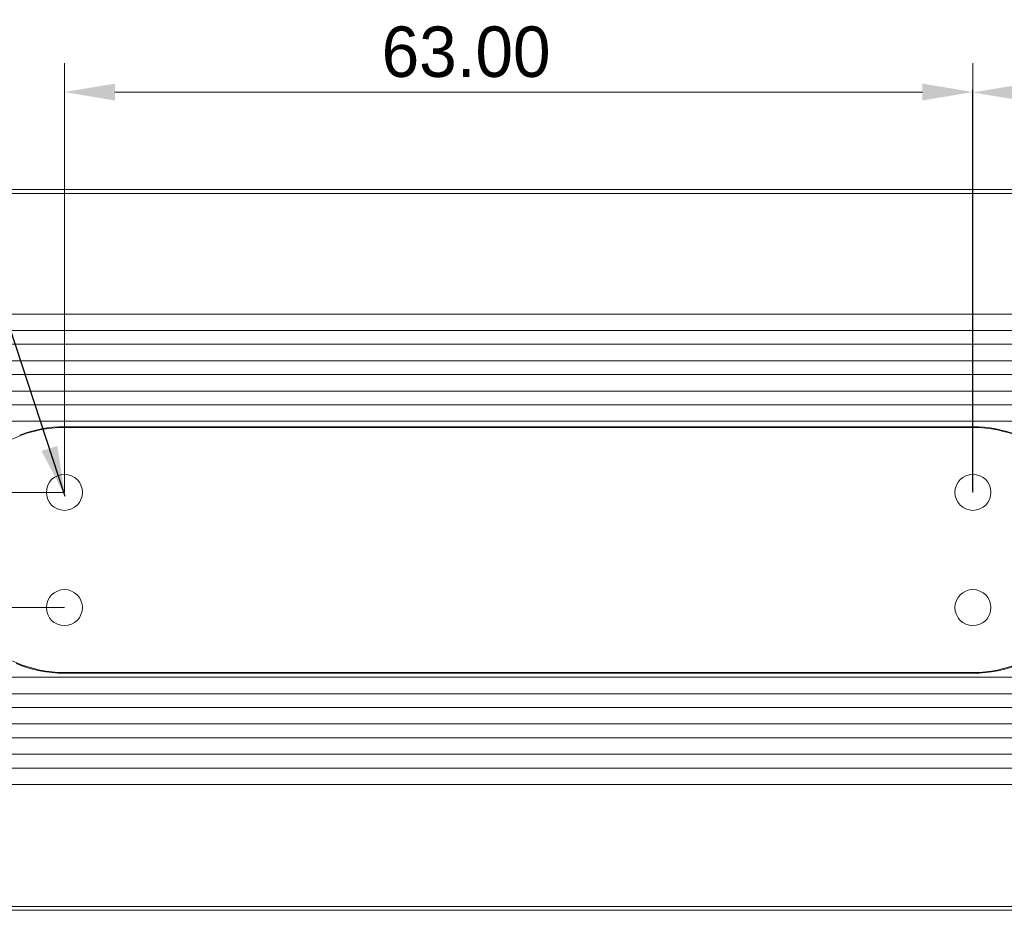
# Model space of a CAD drawing. Header units: millimetres. Extents: x 0 to 420, y 0 to 297.
# Tile 35 of 44: x 301 to 369, y 127 to 189. Entities that reach past the tile are written whole.
import ezdxf

# ---------------------------------------------------------------- set-up
doc = ezdxf.new("R2010")
doc.units = ezdxf.units.MM
doc.layers.add('1', color=7, linetype='Continuous', true_color=0xffffff)
doc.layers.add('171', color=7, linetype='Continuous', true_color=0xffffff)
doc.styles.add('blockfont', font='simplex.shx')
doc.dimstyles.get("Standard").update_dxf_attribs({"dimtxt": 0.18, "dimasz": 0.18, "dimexe": 0.18, "dimexo": 0.0625, "dimgap": 0.09, "dimtad": 0, "dimtih": 1, "dimtoh": 1, "dimdec": 4, "dimzin": 0, "dimdsep": 46, "dimtxsty": 'Standard', "dimcen": 0.09, "dimclre": 7, "dimclrt": 7, "dimadec": 0, "dimazin": 0, "dimtfac": 1, "dimtdec": 4, "dimtofl": 0, "dimtmove": 0, "dimatfit": 3, "dimfxl": 1, "dimtolj": 1, "dimtzin": 0, "dimarcsym": 0})

# ---------------------------------------------------------------- blocks, each defined once
blk = doc.blocks.new('*D21')
at = {"layer": '171', "color": 250, "linetype": 'Continuous', "lineweight": 13, "transparency": 16777216}
for p, q in [((268.434, 159.25), (268.434, 162.75)), ((268.434, 155.75), (268.434, 147.75)), ((268.434, 144.25), (268.434, 140.75))]:
    blk.add_line(p, q, dxfattribs=at)
at = {"layer": '171', "color": 124, "linetype": 'Continuous', "lineweight": 13, "transparency": 16777216}
for p, q in [((303.725, 155.75), (266.434, 155.75)), ((303.725, 147.75), (266.434, 147.75))]:
    blk.add_line(p, q, dxfattribs=at)
at = {"layer": '171', "color": 250, "linetype": 'Continuous', "lineweight": 18, "transparency": 16777216}
for points in [[(267.85, 159.25), (269.017, 159.25), (268.434, 155.75)], [(267.85, 144.25), (269.017, 144.25), (268.434, 147.75)]]:
    blk.add_solid(points, dxfattribs=at)
at = {"layer": 'Defpoints', "color": 0, "linetype": 'Continuous', "lineweight": 18, "transparency": 16777216}
for p in [(303.725, 155.75), (268.434, 147.75), (303.725, 147.75)]:
    blk.add_point(p, dxfattribs=at)
at = {"layer": '171', "color": 250, "linetype": 'Continuous', "lineweight": 13, "transparency": 16777216, "insert": (263.884, 150.584), "char_height": 3.5, "attachment_point": 1, "rotation": 90, "style": 'blockfont'}
blk.add_mtext('\\A1;8', dxfattribs=at)
blk = doc.blocks.new('*D22')
at = {"layer": '171', "color": 124, "linetype": 'Continuous', "lineweight": 13, "transparency": 16777216}
for p, q in [((276.719, 176.75), (266.38, 176.75)), ((303.725, 155.75), (266.38, 155.75))]:
    blk.add_line(p, q, dxfattribs=at)
at = {"layer": '171', "color": 250, "linetype": 'Continuous', "lineweight": 13, "transparency": 16777216}
blk.add_line((268.38, 173.25), (268.38, 159.25), dxfattribs=at)
at = {"layer": '171', "color": 250, "linetype": 'Continuous', "lineweight": 18, "transparency": 16777216}
for points in [[(267.796, 173.25), (268.963, 173.25), (268.38, 176.75)], [(267.796, 159.25), (268.963, 159.25), (268.38, 155.75)]]:
    blk.add_solid(points, dxfattribs=at)
at = {"layer": 'Defpoints', "color": 0, "linetype": 'Continuous', "lineweight": 18, "transparency": 16777216}
for p in [(276.719, 176.75), (268.38, 155.75), (303.725, 155.75)]:
    blk.add_point(p, dxfattribs=at)
at = {"layer": '171', "color": 250, "linetype": 'Continuous', "lineweight": 13, "transparency": 16777216, "insert": (263.83, 164.167), "char_height": 3.5, "attachment_point": 1, "rotation": 90, "style": 'blockfont'}
blk.add_mtext('\\A1;21', dxfattribs=at)
blk = doc.blocks.new('*D27')
at = {"layer": '171', "color": 124, "linetype": 'Continuous', "lineweight": 13, "transparency": 16777216}
for p, q in [((303.725, 155.75), (303.725, 185.522)), ((366.725, 155.75), (366.725, 185.522))]:
    blk.add_line(p, q, dxfattribs=at)
at = {"layer": '171', "color": 250, "linetype": 'Continuous', "lineweight": 13, "transparency": 16777216}
blk.add_line((307.225, 183.522), (363.225, 183.522), dxfattribs=at)
at = {"layer": '171', "color": 250, "linetype": 'Continuous', "lineweight": 18, "transparency": 16777216}
for points in [[(307.225, 184.105), (307.225, 182.939), (303.725, 183.522)], [(363.225, 184.105), (363.225, 182.939), (366.725, 183.522)]]:
    blk.add_solid(points, dxfattribs=at)
at = {"layer": 'Defpoints', "color": 0, "linetype": 'Continuous', "lineweight": 18, "transparency": 16777216}
for p in [(366.725, 183.522), (303.725, 155.75), (366.725, 155.75)]:
    blk.add_point(p, dxfattribs=at)
at = {"layer": '171', "color": 250, "linetype": 'Continuous', "lineweight": 13, "transparency": 16777216, "insert": (325.723, 188.072), "char_height": 3.5, "attachment_point": 1}
blk.add_mtext('\\A1;63.00', dxfattribs=at)
blk = doc.blocks.new('*D33')
at = {"color": 7, "lineweight": -2, "transparency": 16777216}
for p, q in [((366.725, 155.813), (366.725, 183.677)), ((390.725, 155.813), (390.725, 183.677))]:
    blk.add_line(p, q, dxfattribs=at)
at = {"color": 250, "lineweight": -2, "transparency": 16777216}
blk.add_line((370.225, 183.497), (387.225, 183.497), dxfattribs=at)
at = {"color": 250, "lineweight": 18, "transparency": 16777216}
for points in [[(370.225, 184.08), (370.225, 182.914), (366.725, 183.497)], [(387.225, 184.08), (387.225, 182.914), (390.725, 183.497)]]:
    blk.add_solid(points, dxfattribs=at)
at = {"layer": 'Defpoints', "color": 0, "lineweight": 18, "transparency": 16777216}
for p in [(390.725, 183.497), (366.725, 155.75), (390.725, 155.75)]:
    blk.add_point(p, dxfattribs=at)
at = {"color": 250, "lineweight": 18, "transparency": 16777216, "insert": (378.725, 186.247), "char_height": 3.5, "attachment_point": 5}
blk.add_mtext('\\A1;24.00', dxfattribs=at)

msp = doc.modelspace()

# ---------------------------------------------------------------- linework, layer by layer
at = {"layer": '1', "color": 250, "linetype": 'Continuous', "lineweight": 18}
for p, q in [((276.725, 176.75), (386.725, 176.75)), ((389.039, 168.122), (274.41, 168.122)), ((389.039, 166.979), (274.41, 166.979)), ((389.039, 166.022), (274.41, 166.022)), ((389.039, 164.879), (274.41, 164.879)), ((389.039, 163.922), (274.41, 163.922)), ((389.039, 162.779), (274.41, 162.779)), ((389.039, 161.822), (274.41, 161.822)), ((389.039, 160.679), (274.41, 160.679)), ((366.725, 160.303), (303.725, 160.303)), ((366.725, 160.25), (303.725, 160.25)), ((389.039, 142.922), (274.41, 142.922)), ((303.725, 143.25), (366.725, 143.25)), ((303.725, 143.198), (366.725, 143.198)), ((389.039, 141.779), (274.41, 141.779)), ((389.039, 140.822), (274.41, 140.822)), ((389.039, 139.679), (274.41, 139.679)), ((389.039, 138.722), (274.41, 138.722)), ((389.039, 137.579), (274.41, 137.579)), ((389.039, 136.622), (274.41, 136.622)), ((389.039, 135.479), (274.41, 135.479)), ((386.725, 126.75), (276.725, 126.75))]:
    msp.add_line(p, q, dxfattribs=at)
at = {"layer": '1', "color": 250, "linetype": 'Continuous', "lineweight": 13}
for p, q in [((280.215, 176.488), (383.235, 176.488)), ((383.235, 127.012), (280.215, 127.012))]:
    msp.add_line(p, q, dxfattribs=at)
at = {"layer": '1', "color": 250, "linetype": 'Continuous', "lineweight": 18}
for centre, radius, start, end in [((303.725, 151.75), 8.5, 90, 270), ((303.725, 151.75), 8.552, 90, 111.24304), ((366.725, 151.75), 8.552, 68.75696, 90), ((366.725, 151.75), 8.5, 270, 90), ((303.725, 155.75), 1.25, 0, 180), ((366.725, 155.75), 1.25, 0, 180), ((303.725, 155.75), 1.25, 180, 0), ((366.725, 155.75), 1.25, 180, 0), ((303.725, 147.75), 1.25, 0, 180), ((366.725, 147.75), 1.25, 0, 180), ((303.725, 147.75), 1.25, 180, 0), ((366.725, 147.75), 1.25, 180, 0), ((303.725, 151.75), 8.552, 246.97866, 270), ((366.725, 151.75), 8.552, 270, 293.02134)]:
    msp.add_arc(centre, radius, start, end, dxfattribs=at)

# ---------------------------------------------------------------- dimensions: what is measured, and where the dimension line sits
at = {"color": 250, "lineweight": 18}
dim = msp.add_linear_dim(base=(390.725, 183.497), p1=(366.725, 155.75), p2=(390.725, 155.75), dimstyle='Standard', override={"dimtxt": 3.5, "dimasz": 3.5, "dimgap": 1, "dimtad": 1, "dimdec": 2, "dimclrd": 250, "dimclrt": 250}, dxfattribs=at)
dim.commit()
dim.dimension.update_dxf_attribs({"geometry": '*D33', "text_midpoint": (378.725, 186.247)})
at = {"layer": '171', "color": 250, "linetype": 'Continuous', "lineweight": 13}
dim = msp.add_linear_dim(base=(366.725, 183.522), p1=(303.725, 155.75), p2=(366.725, 155.75), text='63.00', dimstyle='Standard', override={"dimtxt": 3.5, "dimasz": 3.5, "dimexe": 2, "dimexo": 0, "dimgap": 1.05, "dimtad": 1, "dimtoh": 0, "dimdec": 1, "dimzin": 8, "dimtxsty": 'Standard', "dimsah": 1, "dimclrd": 250, "dimclre": 124, "dimclrt": 250, "dimtm": -0.1, "dimtfac": 0.571429, "dimtdec": 2, "dimtofl": 1, "dimatfit": 2, "dimtzin": 8, "dimlwd": 13, "dimlwe": 13}, dxfattribs=at)
dim.commit()
dim.dimension.update_dxf_attribs({"geometry": '*D27', "text_midpoint": (332.14, 183.522), "dimtype": 160})
for base, p1, p2, picture, middle in [((268.38, 155.75), (276.719, 176.75), (303.725, 155.75), '*D22', (268.38, 166.25)), ((268.434, 147.75), (303.725, 155.75), (303.725, 147.75), '*D21', (268.434, 151.75))]:
    dim = msp.add_linear_dim(base=base, p1=p1, p2=p2, angle=90, dimstyle='Standard', override={"dimtxt": 3.5, "dimasz": 3.5, "dimexe": 2, "dimexo": 0, "dimgap": 1.05, "dimtad": 1, "dimtih": 0, "dimtoh": 0, "dimdec": 1, "dimlfac": 1, "dimzin": 8, "dimdsep": 46, "dimlunit": 2, "dimtxsty": 'blockfont', "dimsah": 1, "dimse1": 0, "dimse2": 0, "dimsd1": 0, "dimsd2": 0, "dimclrd": 250, "dimclre": 124, "dimclrt": 250, "dimtol": 0, "dimtm": -0.1, "dimtfac": 0.571429, "dimtdec": 2, "dimtofl": 1, "dimtmove": 0, "dimatfit": 2, "dimtzin": 8, "dimlwd": 13, "dimlwe": 13}, dxfattribs=at)
    dim.commit()
    dim.dimension.update_dxf_attribs({"geometry": picture, "text_midpoint": middle, "dimtype": 160})

# ---------------------------------------------------------------- leaders
at = {"layer": '171', "color": 156, "linetype": 'Continuous', "lineweight": 13}
msp.add_leader([(303.779, 155.472), (293.025, 188.218), (287, 188.218)], dimstyle='Standard', override={"dimasz": 3.5}, dxfattribs=at)

doc.saveas('drawing.dxf')
